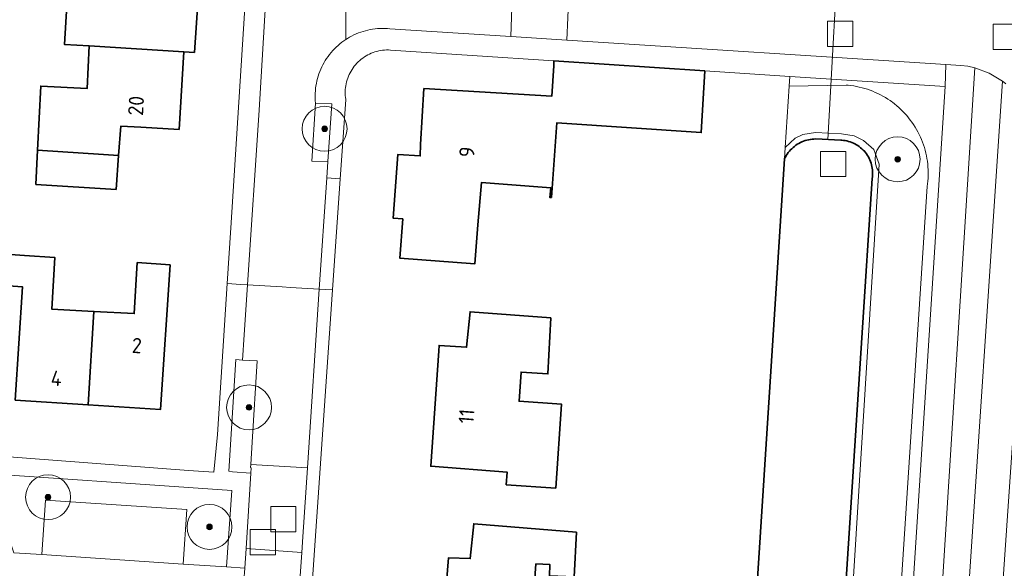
# Model space of a CAD drawing. Extents: x 154222 to 160093, y 456746 to 462495.
# Tile 75 of 254: x 157985 to 158073, y 460758 to 460807. Entities that reach past the tile are written whole.
import ezdxf
from ezdxf.enums import TextEntityAlignment as Align

# ---------------------------------------------------------------- set-up
doc = ezdxf.new("R2010")
doc.units = 0
doc.header["$LTSCALE"] = 0.75
doc.layers.get('0').update_dxf_attribs({"linetype": 'CONTINUOUS'})
for name, color, linetype, lineweight in [('B-XX-GK-BESCHOEIING-G', 252, 'GK-BESCHOEIING', 35), ('B-XX-GR-BEPLANTING_CULTUUR_BODEMBEDEKKER-GV', 252, 'CONTINUOUS', 18), ('B-XX-GR-BOOM-S', 252, 'CONTINUOUS', 25), ('B-XX-GR-HAAG-GV', 252, 'CONTINUOUS', 13), ('B-XX-KW-KUNSTWERK_DUIKER-G', 252, 'CONTINUOUS', 18), ('B-XX-OG-BEBOUWING-GV', 6, 'CONTINUOUS', 35), ('B-XX-OG-BEBOUWING-T18', 1, 'CONTINUOUS', 18), ('B-XX-OG-TERREIN_CULTUURSCHEIDING-GV', 252, 'CONTINUOUS', 18), ('B-XX-OG-TERREIN_ERF-GV', 252, 'CONTINUOUS', 18), ('B-XX-OG-WATER_SLOOT-GV', 252, 'CONTINUOUS', 18), ('B-XX-RI-GWA_RIOOLPUT-S', 252, 'CONTINUOUS', 25), ('B-XX-VH-VERHARDING_ASFALT-GV', 252, 'CONTINUOUS', 18), ('B-XX-VH-VERHARDING_STRAATBAKSTEEN-GV', 252, 'CONTINUOUS', 18), ('B-XX-VH-VERHARDING_TEGEL-GV', 252, 'CONTINUOUS', 18)]:
    doc.layers.add(name, color=color, linetype=linetype, lineweight=lineweight)
doc.styles.add('NLCS-ISO-M-T18', font='NLCS-ISO.ttf', dxfattribs={"height": 1.8})
doc.linetypes.add('GK-BESCHOEIING', pattern='A,30,-5,[1,NLCS.SHX,S=1,R=0,X=0,Y=0],-5', length=40)

# ---------------------------------------------------------------- blocks, each defined once
blk = doc.blocks.new('SRI-PUT_INSPECTIEPUT_RIOOLPUT-SO')
at = {"color": 0, "linetype": 'ByBlock', "lineweight": 18}
blk.add_lwpolyline([(-1.125, -1.125), (1.125, -1.125), (1.125, 1.125), (-1.125, 1.125)], close=True, dxfattribs=at)
blk = doc.blocks.new('SGR-BOOM_01-SO')
at = {"linetype": 'ByBlock', "lineweight": 18}
h = blk.add_hatch(color=0, dxfattribs=at)
h.dxf.hatch_style = 1
edge = h.paths.add_edge_path()
edge.add_arc((0, 0), 0.25, 0, 360)
at = {"color": 0, "linetype": 'ByBlock', "lineweight": 18}
for radius in [2, 0.25]:
    blk.add_circle((0, 0), radius, dxfattribs=at)

msp = doc.modelspace()

# ---------------------------------------------------------------- linework, layer by layer
at = {"layer": 'B-XX-GK-BESCHOEIING-G'}
msp.add_lwpolyline([(158050.243, 460750), (158053.08, 460794.283), (158053.092, 460794.309), (158053.164, 460794.449), (158053.242, 460794.585), (158053.327, 460794.717), (158053.419, 460794.844), (158053.517, 460794.967), (158053.621, 460795.084), (158053.731, 460795.196), (158053.846, 460795.302), (158053.967, 460795.403), (158054.093, 460795.497), (158054.223, 460795.584), (158054.358, 460795.664), (158054.497, 460795.738), (158054.639, 460795.805), (158054.784, 460795.864), (158054.932, 460795.915), (158055.083, 460795.959), (158055.236, 460795.996), (158055.39, 460796.024), (158055.546, 460796.045), (158055.702, 460796.057), (158055.859, 460796.062), (158058.11, 460795.952), (158058.184, 460795.948), (158058.337, 460795.934), (158058.488, 460795.913), (158058.639, 460795.883), (158058.788, 460795.846), (158058.934, 460795.801), (158059.078, 460795.748), (158059.219, 460795.688), (158059.357, 460795.62), (158059.491, 460795.546), (158059.621, 460795.464), (158059.746, 460795.376), (158059.867, 460795.282), (158059.983, 460795.181), (158060.093, 460795.075), (158060.198, 460794.963), (158060.296, 460794.845), (158060.389, 460794.723), (158060.474, 460794.596), (158060.553, 460794.464), (158060.626, 460794.329), (158060.691, 460794.19), (158060.748, 460794.048), (158060.798, 460793.903), (158060.841, 460793.756), (158060.876, 460793.606), (158060.903, 460793.455), (158060.922, 460793.303), (158060.933, 460793.15), (158060.936, 460792.997), (158060.931, 460792.844), (158060.918, 460792.691), (158060.897, 460792.539), (158058.129, 460750)], dxfattribs=at)
at = {"layer": 'B-XX-GR-BEPLANTING_CULTUUR_BODEMBEDEKKER-GV'}
for points in [[(158012.75, 460799.192), (158011.299, 460799.248), (158010.978, 460794.096), (158012.404, 460794.048)], [(158004.792, 460776.389), (158004.212, 460776.426), (158003.579, 460766.486), (158003.922, 460766.434), (158005.551, 460766.322), (158005.582, 460766.798), (158005.512, 460766.813), (158005.531, 460767.094), (158005.668, 460769.089), (158006.098, 460776.305)], [(157982.762, 460766.236), (157979.368, 460766.47), (157981.638, 460764.491), (157983.618, 460761.583), (157984.141, 460760.109), (157984.427, 460759.238), (157986.938, 460759.068), (157987.255, 460763.924), (157999.852, 460763.088), (157999.509, 460758.231), (158000, 460758.198), (158003.383, 460757.971), (158003.838, 460764.77), (158000, 460765.037)]]:
    msp.add_lwpolyline(points, close=True, dxfattribs=at)
at = {"layer": 'B-XX-GR-HAAG-GV'}
for points in [[(158012.75, 460799.192), (158011.299, 460799.248), (158010.978, 460794.096), (158012.404, 460794.048)], [(158004.792, 460776.389), (158004.212, 460776.426), (158003.579, 460766.486), (158003.922, 460766.434), (158005.551, 460766.322), (158005.582, 460766.798), (158005.512, 460766.813), (158005.531, 460767.094), (158005.668, 460769.089), (158006.098, 460776.305)]]:
    msp.add_lwpolyline(points, close=True, dxfattribs=at)
at = {"layer": 'B-XX-KW-KUNSTWERK_DUIKER-G'}
msp.add_lwpolyline([(158058.047, 460815.733), (158056.951, 460796.009)], dxfattribs=at)
at = {"layer": 'B-XX-OG-BEBOUWING-GV'}
for points in [[(157994.926, 460813.331), (157987.709, 460813.807), (157987.378, 460808.054), (157989.153, 460807.945), (157988.939, 460804.47), (157991.154, 460804.334), (157999.575, 460803.816), (158000.522, 460803.758), (158000.917, 460809.517), (157999.923, 460809.585), (157999.954, 460810.094), (157996.606, 460810.323), (157994.81, 460810.446)], [(157999.575, 460803.816), (157991.154, 460804.334), (157990.97, 460800.563), (157986.821, 460800.766), (157986.541, 460795.05), (157992.432, 460794.679), (157993.765, 460794.595), (157993.962, 460797.21), (157995.758, 460797.105), (157999.158, 460796.905)], [(158045.997, 460802.126), (158032.548, 460803.012), (158032.52, 460802.57), (158032.35, 460799.86), (158020.96, 460800.55), (158020.66, 460795.56), (158020.635, 460794.557), (158018.634, 460794.665), (158018.21, 460789.014), (158019.077, 460788.947), (158018.808, 460785.457), (158025.493, 460784.942), (158025.762, 460788.432), (158026.078, 460792.183), (158032.279, 460791.707), (158032.175, 460790.857), (158032.325, 460790.856), (158032.797, 460797.484), (158045.666, 460796.635)], [(157992.432, 460794.679), (157986.541, 460795.05), (157986.393, 460792.018), (157993.536, 460791.568), (157993.765, 460794.595)], [(157985.382, 460785.704), (157982.86, 460785.876), (157982.67, 460783.082), (157985.201, 460782.91), (157984.551, 460772.817), (157991.037, 460772.399), (157991.557, 460780.716), (157987.804, 460780.925), (157988.079, 460785.522)], [(157998.369, 460784.868), (157995.422, 460785.062), (157995.15, 460780.516), (157991.557, 460780.716), (157991.037, 460772.399), (157997.488, 460771.983)], [(158032.281, 460780.151), (158025.079, 460780.681), (158024.766, 460777.531), (158022.316, 460777.691), (158022.283, 460777.211), (158021.571, 460766.938), (158028.372, 460766.408), (158028.296, 460765.285), (158032.706, 460764.99), (158033.208, 460772.473), (158029.44, 460772.726), (158029.61, 460775.31), (158032.01, 460775.149)], [(158034.553, 460761.082), (158025.402, 460761.82), (158025.089, 460758.72), (158023.138, 460758.778), (158022.447, 460750), (158022.331, 460748.175), (158024.087, 460748.063), (158024.031, 460747.175), (158024.141, 460747.168), (158024.067, 460746), (158025.011, 460744.927), (158028.995, 460744.682), (158030.063, 460745.617), (158030.198, 460747.653), (158030.354, 460749.999), (158030.94, 460758.245), (158032.19, 460758.19), (158032.136, 460757.19), (158034.337, 460757.08)]]:
    msp.add_lwpolyline(points, close=True, dxfattribs=at)
at = {"layer": 'B-XX-OG-TERREIN_CULTUURSCHEIDING-GV'}
for points in [[(158064.122, 460750), (158067.384, 460800.716), (158053.551, 460801.627), (158053.495, 460800.758), (158058.58, 460800.853), (158058.753, 460800.838), (158059.003, 460800.81), (158059.251, 460800.775), (158059.498, 460800.731), (158059.744, 460800.679), (158059.988, 460800.62), (158060.23, 460800.553), (158060.47, 460800.478), (158060.707, 460800.395), (158060.942, 460800.306), (158061.173, 460800.208), (158061.401, 460800.104), (158061.626, 460799.992), (158061.847, 460799.873), (158062.065, 460799.747), (158062.278, 460799.614), (158062.486, 460799.474), (158062.602, 460799.392), (158062.691, 460799.328), (158062.89, 460799.176), (158063.084, 460799.017), (158063.274, 460798.852), (158063.458, 460798.681), (158063.636, 460798.504), (158063.809, 460798.322), (158063.976, 460798.134), (158064.137, 460797.941), (158064.291, 460797.743), (158064.439, 460797.541), (158064.581, 460797.333), (158064.716, 460797.122), (158064.844, 460796.905), (158064.965, 460796.686), (158065.08, 460796.462), (158065.187, 460796.235), (158065.286, 460796.004), (158065.378, 460795.771), (158065.463, 460795.534), (158065.541, 460795.295), (158065.61, 460795.054), (158065.672, 460794.811), (158065.726, 460794.565), (158065.772, 460794.319), (158065.81, 460794.07), (158065.841, 460793.821), (158065.863, 460793.571), (158065.878, 460793.32), (158065.884, 460793.069), (158065.883, 460792.818), (158065.873, 460792.567), (158065.856, 460792.317), (158065.83, 460792.067), (158065.797, 460791.818), (158063.073, 460750)], [(158072.792, 460800.96), (158072.611, 460801.109), (158072.495, 460801.199), (158069.102, 460750), (158063.73, 460666.28), (158066.61, 460666.09), (158072.08, 460750), (158075.164, 460794.881)], [(158063.073, 460750), (158065.797, 460791.818), (158065.83, 460792.067), (158065.856, 460792.317), (158065.873, 460792.567), (158065.883, 460792.818), (158065.884, 460793.069), (158065.878, 460793.32), (158065.863, 460793.571), (158065.841, 460793.821), (158065.81, 460794.07), (158065.772, 460794.319), (158065.726, 460794.565), (158065.672, 460794.811), (158065.61, 460795.054), (158065.541, 460795.295), (158065.463, 460795.534), (158065.378, 460795.771), (158065.286, 460796.004), (158065.187, 460796.235), (158065.08, 460796.462), (158064.965, 460796.686), (158064.844, 460796.905), (158064.716, 460797.122), (158064.581, 460797.333), (158064.439, 460797.541), (158064.291, 460797.743), (158064.137, 460797.941), (158063.976, 460798.134), (158063.809, 460798.322), (158063.636, 460798.504), (158063.458, 460798.681), (158063.274, 460798.852), (158063.084, 460799.017), (158062.89, 460799.176), (158062.691, 460799.328), (158062.602, 460799.392), (158062.486, 460799.474), (158062.278, 460799.614), (158062.065, 460799.747), (158061.847, 460799.873), (158061.626, 460799.992), (158061.401, 460800.104), (158061.173, 460800.208), (158060.942, 460800.306), (158060.707, 460800.395), (158060.47, 460800.478), (158060.23, 460800.553), (158059.988, 460800.62), (158059.744, 460800.679), (158059.498, 460800.731), (158059.251, 460800.775), (158059.003, 460800.81), (158058.753, 460800.838), (158058.58, 460800.853), (158053.495, 460800.758), (158053.145, 460795.298), (158054.037, 460796.135), (158054.712, 460796.463), (158055.858, 460796.626), (158058.149, 460796.524), (158059.275, 460796.34), (158060.134, 460795.931), (158061.054, 460795.113), (158061.519, 460793.831), (158058.642, 460747.559)], [(158058.642, 460747.559), (158061.519, 460793.831), (158061.054, 460795.113), (158060.134, 460795.931), (158059.275, 460796.34), (158058.149, 460796.524), (158055.858, 460796.626), (158054.712, 460796.463), (158054.037, 460796.135), (158053.145, 460795.298), (158053.08, 460794.283), (158053.092, 460794.309), (158053.164, 460794.449), (158053.242, 460794.585), (158053.327, 460794.717), (158053.418, 460794.844), (158053.517, 460794.967), (158053.621, 460795.084), (158053.731, 460795.196), (158053.846, 460795.302), (158053.967, 460795.403), (158054.093, 460795.497), (158054.223, 460795.584), (158054.358, 460795.665), (158054.497, 460795.738), (158054.639, 460795.804), (158054.784, 460795.864), (158054.932, 460795.915), (158055.083, 460795.959), (158055.236, 460795.996), (158055.39, 460796.024), (158055.546, 460796.045), (158055.702, 460796.057), (158055.859, 460796.062), (158058.11, 460795.952), (158058.184, 460795.948), (158058.337, 460795.934), (158058.488, 460795.913), (158058.639, 460795.883), (158058.788, 460795.846), (158058.934, 460795.801), (158059.078, 460795.748), (158059.219, 460795.688), (158059.357, 460795.62), (158059.491, 460795.546), (158059.621, 460795.464), (158059.746, 460795.376), (158059.867, 460795.282), (158059.983, 460795.181), (158060.093, 460795.075), (158060.198, 460794.962), (158060.296, 460794.845), (158060.389, 460794.723), (158060.474, 460794.596), (158060.554, 460794.464), (158060.626, 460794.329), (158060.691, 460794.19), (158060.748, 460794.048), (158060.798, 460793.903), (158060.841, 460793.756), (158060.876, 460793.606), (158060.902, 460793.455), (158060.922, 460793.303), (158060.933, 460793.15), (158060.936, 460792.997), (158060.931, 460792.844), (158060.918, 460792.691), (158060.897, 460792.539), (158058.129, 460750)]]:
    msp.add_lwpolyline(points, dxfattribs=at)
at = {"layer": 'B-XX-OG-TERREIN_ERF-GV'}
for points in [[(157982.422, 460767.9), (158000, 460766.57), (158002.259, 460766.399), (158002.583, 460769.756), (158003.438, 460783.19), (158003.754, 460788.15), (158006.633, 460833.382)], [(158000.917, 460809.517), (158000.522, 460803.758), (157999.575, 460803.816), (157999.158, 460796.905), (157995.758, 460797.105), (157993.962, 460797.21), (157993.765, 460794.595), (157993.536, 460791.568), (157986.393, 460792.018), (157986.541, 460795.05), (157986.821, 460800.766), (157990.97, 460800.563), (157991.154, 460804.334), (157988.939, 460804.47), (157989.153, 460807.945)], [(158050.243, 460750), (158053.08, 460794.283), (158053.145, 460795.298), (158053.495, 460800.758), (158053.551, 460801.627), (158045.997, 460802.126), (158045.666, 460796.635), (158032.797, 460797.484), (158032.325, 460790.856), (158032.175, 460790.857), (158032.279, 460791.707), (158026.078, 460792.183), (158025.762, 460788.432), (158025.493, 460784.942), (158018.808, 460785.457), (158019.077, 460788.947), (158018.21, 460789.014), (158018.634, 460794.665), (158020.635, 460794.557), (158020.66, 460795.56), (158020.96, 460800.55), (158032.35, 460799.86), (158032.52, 460802.57), (158032.548, 460803.012), (158017.972, 460803.973), (158017.798, 460803.98), (158017.624, 460803.979), (158017.45, 460803.969), (158017.277, 460803.952), (158017.104, 460803.927), (158016.933, 460803.894), (158016.764, 460803.853), (158016.597, 460803.804), (158016.432, 460803.748), (158016.27, 460803.685), (158016.111, 460803.613), (158015.955, 460803.535), (158015.803, 460803.45), (158015.656, 460803.358), (158015.512, 460803.259), (158015.374, 460803.153), (158015.24, 460803.041), (158015.112, 460802.924), (158014.989, 460802.8), (158014.872, 460802.671), (158014.761, 460802.537), (158014.656, 460802.398), (158014.558, 460802.254), (158014.466, 460802.106), (158014.382, 460801.954), (158014.304, 460801.798), (158014.234, 460801.638), (158014.171, 460801.476), (158014.116, 460801.311), (158014.068, 460801.143), (158014.028, 460800.974), (158013.996, 460800.803), (158013.972, 460800.63), (158013.955, 460800.457), (158013.947, 460800.283), (158013.946, 460800.109), (158013.954, 460799.935), (158013.97, 460799.761), (158013.993, 460799.589), (158014.002, 460799.537), (158013.515, 460792.527), (158012.828, 460782.634), (158010.56, 460750)], [(157982.86, 460785.876), (157985.382, 460785.704), (157988.079, 460785.522), (157987.804, 460780.925), (157991.557, 460780.716), (157995.15, 460780.516), (157995.422, 460785.062), (157998.369, 460784.868), (157997.488, 460771.983), (157991.037, 460772.399), (157984.551, 460772.817), (157985.201, 460782.91), (157982.67, 460783.082)]]:
    msp.add_lwpolyline(points, dxfattribs=at)
for points in [[(158024.766, 460777.531), (158025.079, 460780.681), (158032.281, 460780.151), (158032.01, 460775.149), (158029.61, 460775.31), (158029.44, 460772.726), (158033.208, 460772.473), (158032.706, 460764.99), (158028.296, 460765.285), (158028.372, 460766.408), (158021.571, 460766.938), (158022.283, 460777.211), (158022.316, 460777.691)], [(158025.089, 460758.72), (158025.402, 460761.82), (158034.553, 460761.082), (158034.337, 460757.08), (158032.136, 460757.19), (158032.19, 460758.19), (158030.94, 460758.245), (158030.354, 460749.999), (158030.198, 460747.653), (158030.063, 460745.617), (158028.995, 460744.682), (158025.011, 460744.927), (158024.067, 460746), (158024.141, 460747.168), (158024.031, 460747.175), (158024.087, 460748.063), (158022.331, 460748.175), (158022.447, 460750), (158023.138, 460758.778)]]:
    msp.add_lwpolyline(points, close=True, dxfattribs=at)
at = {"layer": 'B-XX-OG-WATER_SLOOT-GV'}
msp.add_lwpolyline([(158058.129, 460750), (158060.897, 460792.539), (158060.918, 460792.691), (158060.931, 460792.844), (158060.936, 460792.997), (158060.933, 460793.15), (158060.922, 460793.303), (158060.902, 460793.455), (158060.876, 460793.606), (158060.841, 460793.756), (158060.798, 460793.903), (158060.748, 460794.048), (158060.691, 460794.19), (158060.626, 460794.329), (158060.554, 460794.464), (158060.474, 460794.596), (158060.389, 460794.723), (158060.296, 460794.845), (158060.198, 460794.962), (158060.093, 460795.075), (158059.983, 460795.181), (158059.867, 460795.282), (158059.746, 460795.376), (158059.621, 460795.464), (158059.491, 460795.546), (158059.357, 460795.62), (158059.219, 460795.688), (158059.078, 460795.748), (158058.934, 460795.801), (158058.788, 460795.846), (158058.639, 460795.883), (158058.488, 460795.913), (158058.337, 460795.934), (158058.184, 460795.948), (158058.11, 460795.952), (158055.859, 460796.062), (158055.702, 460796.057), (158055.546, 460796.045), (158055.39, 460796.024), (158055.236, 460795.996), (158055.083, 460795.959), (158054.932, 460795.915), (158054.784, 460795.864), (158054.639, 460795.804), (158054.497, 460795.738), (158054.358, 460795.665), (158054.223, 460795.584), (158054.093, 460795.497), (158053.967, 460795.403), (158053.846, 460795.302), (158053.731, 460795.196), (158053.621, 460795.084), (158053.517, 460794.967), (158053.418, 460794.844), (158053.327, 460794.717), (158053.242, 460794.585), (158053.164, 460794.449), (158053.092, 460794.309), (158053.08, 460794.283), (158050.243, 460750)], dxfattribs=at)
at = {"layer": 'B-XX-VH-VERHARDING_ASFALT-GV'}
for points in [[(158068.793, 460802.612), (158067.445, 460802.698), (158067.384, 460800.716), (158064.122, 460750), (158063.851, 460745.946), (158062.098, 460719.721), (158057.888, 460656.731), (158057.815, 460654.655), (158058.554, 460654.602), (158059.493, 460654.57), (158060.428, 460654.661), (158066.754, 460750), (158070.042, 460802.401), (158069.421, 460802.527)], [(158071.327, 460801.919), (158070.042, 460802.401), (158066.754, 460750), (158060.428, 460654.661), (158061.694, 460654.991), (158062.876, 460655.551), (158063.39, 460662.35), (158063.73, 460666.28), (158069.102, 460750), (158072.495, 460801.199)]]:
    msp.add_lwpolyline(points, close=True, dxfattribs=at)
msp.add_lwpolyline([(158075.164, 460794.881), (158072.08, 460750), (158066.61, 460666.09), (158066.35, 460662.13), (158066.359, 460661.956), (158066.364, 460661.717), (158066.361, 460661.478), (158066.349, 460661.239), (158066.33, 460661.001), (158066.303, 460660.763), (158066.268, 460660.527), (158066.226, 460660.291), (158066.175, 460660.058), (158064.88, 460642.993), (158064.936, 460642.752), (158064.985, 460642.51), (158065.025, 460642.266), (158065.057, 460642.021), (158065.082, 460641.775), (158065.098, 460641.528), (158065.107, 460641.281), (158068.554, 460641.192), (158075.559, 460749.886)], dxfattribs=at)
at = {"layer": 'B-XX-VH-VERHARDING_STRAATBAKSTEEN-GV'}
for points in [[(158007.303, 460815.525), (158006.288, 460798.63), (158005.242, 460783.083), (158008.323, 460782.901), (158009.088, 460782.855), (158011.643, 460782.704), (158012.306, 460792.59), (158012.404, 460794.048), (158010.978, 460794.096), (158011.299, 460799.248), (158011.298, 460799.259), (158011.28, 460799.478), (158011.27, 460799.698), (158011.269, 460799.917), (158011.275, 460800.137), (158011.289, 460800.357), (158011.311, 460800.576), (158011.341, 460800.793), (158011.379, 460801.01), (158011.425, 460801.225), (158011.479, 460801.438), (158011.54, 460801.649), (158011.609, 460801.858), (158011.686, 460802.064), (158011.77, 460802.267), (158011.861, 460802.468), (158011.96, 460802.664), (158012.065, 460802.857), (158012.178, 460803.046), (158012.297, 460803.231), (158012.423, 460803.411), (158012.556, 460803.586), (158012.695, 460803.757), (158012.84, 460803.922), (158012.99, 460804.082), (158013.147, 460804.237), (158013.309, 460804.385), (158013.476, 460804.528), (158013.649, 460804.664), (158013.826, 460804.794), (158014.008, 460804.918), (158014.012, 460808.919)], [(158014.012, 460808.919), (158014.008, 460804.918), (158014.14, 460805.002), (158014.33, 460805.114), (158014.523, 460805.22), (158014.72, 460805.318), (158014.92, 460805.409), (158015.123, 460805.492), (158015.33, 460805.568), (158015.538, 460805.637), (158015.75, 460805.698), (158015.963, 460805.751), (158016.178, 460805.797), (158016.395, 460805.834), (158016.613, 460805.864), (158016.832, 460805.885), (158017.051, 460805.899), (158017.271, 460805.905), (158017.491, 460805.902), (158017.711, 460805.892), (158017.93, 460805.874), (158028.707, 460805.183), (158028.903, 460811.251)], [(158073.283, 460809.801), (158071.945, 460809.115), (158070.497, 460808.709), (158069.021, 460808.607), (158067.56, 460808.84), (158053.91, 460809.74), (158034.546, 460810.91), (158033.945, 460810.946), (158033.706, 460804.863), (158034.165, 460804.833), (158067.445, 460802.698), (158068.793, 460802.612), (158069.421, 460802.527), (158070.042, 460802.401), (158071.327, 460801.919), (158072.495, 460801.199), (158072.611, 460801.109), (158072.792, 460800.96)]]:
    msp.add_lwpolyline(points, dxfattribs=at)
for points in [[(158029.555, 460811.212), (158028.903, 460811.251), (158028.707, 460805.183), (158029.175, 460805.153), (158033.706, 460804.863), (158033.945, 460810.946)], [(158010.072, 460759.259), (158005.117, 460759.602), (158005.005, 460757.867), (158004.932, 460756.743), (158004.67, 460752.82), (158004.437, 460749.326), (158004.116, 460744.445), (158002.604, 460744.536), (158002.416, 460741.574), (158003.662, 460741.501), (158003.635, 460741.22), (158008.862, 460740.96), (158008.933, 460742.044), (158009.451, 460750), (158009.764, 460754.674)]]:
    msp.add_lwpolyline(points, close=True, dxfattribs=at)
at = {"layer": 'B-XX-VH-VERHARDING_TEGEL-GV'}
for points in [[(158006.633, 460833.382), (158003.754, 460788.15), (158003.438, 460783.19), (158004.638, 460783.119), (158005.242, 460783.083), (158006.288, 460798.63), (158007.303, 460815.525)], [(158010.56, 460750), (158012.828, 460782.634), (158011.643, 460782.704), (158010.577, 460766.792), (158010.166, 460760.664), (158010.072, 460759.259), (158009.764, 460754.674)], [(158004.932, 460756.743), (158005.005, 460757.867), (158003.383, 460757.971), (158000, 460758.198), (157999.509, 460758.231), (157986.938, 460759.068), (157984.427, 460759.238)]]:
    msp.add_lwpolyline(points, dxfattribs=at)
for points in [[(158017.491, 460805.902), (158017.271, 460805.905), (158017.051, 460805.899), (158016.832, 460805.885), (158016.613, 460805.864), (158016.395, 460805.834), (158016.178, 460805.797), (158015.963, 460805.751), (158015.75, 460805.698), (158015.538, 460805.637), (158015.33, 460805.568), (158015.123, 460805.492), (158014.92, 460805.409), (158014.72, 460805.318), (158014.523, 460805.22), (158014.33, 460805.114), (158014.14, 460805.002), (158014.008, 460804.918), (158013.826, 460804.794), (158013.649, 460804.664), (158013.476, 460804.528), (158013.309, 460804.385), (158013.147, 460804.237), (158012.99, 460804.082), (158012.84, 460803.922), (158012.695, 460803.757), (158012.556, 460803.586), (158012.423, 460803.411), (158012.297, 460803.231), (158012.178, 460803.046), (158012.065, 460802.857), (158011.96, 460802.664), (158011.861, 460802.468), (158011.77, 460802.267), (158011.686, 460802.064), (158011.609, 460801.858), (158011.54, 460801.649), (158011.479, 460801.438), (158011.425, 460801.225), (158011.379, 460801.01), (158011.341, 460800.793), (158011.311, 460800.576), (158011.289, 460800.357), (158011.275, 460800.137), (158011.269, 460799.917), (158011.27, 460799.698), (158011.28, 460799.478), (158011.298, 460799.259), (158011.299, 460799.248), (158012.75, 460799.192), (158012.404, 460794.048), (158012.306, 460792.59), (158013.515, 460792.527), (158014.002, 460799.537), (158013.993, 460799.589), (158013.97, 460799.761), (158013.954, 460799.935), (158013.946, 460800.109), (158013.947, 460800.283), (158013.955, 460800.457), (158013.972, 460800.63), (158013.996, 460800.803), (158014.028, 460800.974), (158014.068, 460801.143), (158014.116, 460801.311), (158014.171, 460801.476), (158014.234, 460801.638), (158014.304, 460801.798), (158014.382, 460801.954), (158014.466, 460802.106), (158014.558, 460802.254), (158014.656, 460802.398), (158014.761, 460802.537), (158014.872, 460802.671), (158014.989, 460802.8), (158015.112, 460802.924), (158015.24, 460803.041), (158015.374, 460803.153), (158015.512, 460803.259), (158015.656, 460803.358), (158015.803, 460803.45), (158015.955, 460803.535), (158016.111, 460803.613), (158016.27, 460803.685), (158016.432, 460803.748), (158016.597, 460803.804), (158016.764, 460803.853), (158016.933, 460803.894), (158017.104, 460803.927), (158017.277, 460803.952), (158017.45, 460803.969), (158017.624, 460803.979), (158017.798, 460803.98), (158017.972, 460803.973), (158032.548, 460803.012), (158045.997, 460802.126), (158053.551, 460801.627), (158067.384, 460800.716), (158067.445, 460802.698), (158034.165, 460804.833), (158033.706, 460804.863), (158029.175, 460805.153), (158028.707, 460805.183), (158017.93, 460805.874), (158017.711, 460805.892)], [(158013.515, 460792.527), (158012.306, 460792.59), (158011.643, 460782.704), (158012.828, 460782.634)], [(158004.638, 460783.119), (158003.438, 460783.19), (158002.583, 460769.756), (158002.259, 460766.399), (158000, 460766.57), (157982.422, 460767.9), (157964.106, 460769.147), (157964.006, 460767.527), (157979.368, 460766.47), (157982.762, 460766.236), (158000, 460765.037), (158003.838, 460764.77), (158003.383, 460757.971), (158005.005, 460757.867), (158005.117, 460759.602), (158005.551, 460766.322), (158003.922, 460766.434), (158003.579, 460766.486), (158004.212, 460776.426), (158004.792, 460776.389), (158004.942, 460778.635), (158005.242, 460783.083)], [(158008.323, 460782.901), (158005.242, 460783.083), (158004.942, 460778.635), (158004.792, 460776.389), (158006.098, 460776.305), (158005.668, 460769.089), (158005.531, 460767.094), (158010.577, 460766.792), (158011.643, 460782.704), (158009.088, 460782.855)], [(158010.577, 460766.792), (158005.531, 460767.094), (158005.512, 460766.813), (158005.582, 460766.798), (158005.551, 460766.322), (158005.117, 460759.602), (158010.072, 460759.259), (158010.166, 460760.664)], [(157999.852, 460763.088), (157987.255, 460763.924), (157986.938, 460759.068), (157999.509, 460758.231)]]:
    msp.add_lwpolyline(points, close=True, dxfattribs=at)

# ---------------------------------------------------------------- block references
at = {"layer": 'B-XX-GR-BOOM-S'}
for p in [(158012.116, 460796.965), (158063.162, 460794.251), (158005.383, 460772.175), (157987.477, 460764.183), (158001.859, 460761.535)]:
    msp.add_blockref('SGR-BOOM_01-SO', p, dxfattribs=at)
at = {"layer": 'B-XX-RI-GWA_RIOOLPUT-S'}
for p in [(158058.047, 460805.418), (158072.783, 460805.158), (158057.408, 460793.834), (158008.437, 460762.226), (158006.606, 460760.181)]:
    msp.add_blockref('SRI-PUT_INSPECTIEPUT_RIOOLPUT-SO', p, dxfattribs=at)

# ---------------------------------------------------------------- texts
at = {"layer": 'B-XX-OG-BEBOUWING-T18', "style": 'NLCS-ISO-M-T18'}
for s, rotation, p in [('20', 86.2, (157995.317, 460799.018)), ('9', 85.6, (158024.793, 460794.904)), ('2', 356.4, (157995.387, 460777.674)), ('4', 356.4, (157988.217, 460774.756)), ('11', 85.6, (158024.754, 460771.386))]:
    msp.add_text(s, height=1.35, rotation=rotation, dxfattribs=at).set_placement(p, align=Align.MIDDLE_CENTER)

doc.saveas('drawing.dxf')
